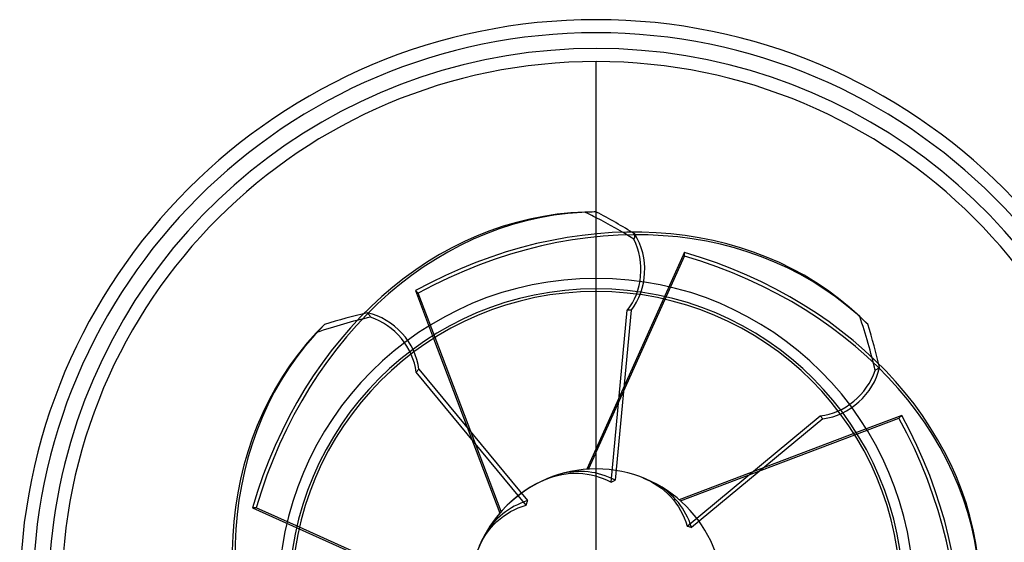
# Model space of a CAD drawing. Header units: millimetres. Extents: x -88 to 156, y -100 to 88.
# Tile 3 of 4: x -88 to 62, y 8 to 88. Entities that reach past the tile are written whole.
import ezdxf

# ---------------------------------------------------------------- set-up
doc = ezdxf.new("R2010")
doc.units = ezdxf.units.MM
doc.layers.add('HIDDEN', color=7, linetype='Continuous')
doc.layers.add('THICK', color=7, linetype='Continuous')

msp = doc.modelspace()

# ---------------------------------------------------------------- linework, layer by layer
at = {"layer": 'HIDDEN'}
for p, q in [((0, 46.5), (0, 81.6)), ((0, 46.5), (0, 81.6)), ((-1.45, 58.62), (-1.73, 58.62)), ((-1.16, 58.63), (-1.45, 58.62)), ((-0.88, 58.63), (-1.16, 58.63)), ((-0.59, 58.63), (-0.88, 58.63)), ((-0.31, 58.64), (-0.59, 58.63)), ((-0.02, 58.64), (-0.31, 58.64)), ((5.79, 54.61), (5.76, 54.47)), ((5.83, 54.74), (5.79, 54.61)), ((5.85, 54.87), (5.83, 54.74)), ((5.87, 55), (5.85, 54.87)), ((5.89, 55.14), (5.87, 55)), ((5.9, 55.27), (5.89, 55.14)), ((13.48, 52.48), (10.27, 45.35)), ((10.51, 45.3), (13.48, 51.89)), ((13.48, 51.89), (13.48, 52.48)), ((-27.16, 46.22), (-27.58, 46.64)), ((-27.58, 46.64), (-24.81, 39.33)), ((-24.6, 39.46), (-27.16, 46.22)), ((2.28, 17.37), (4.74, 43.62)), ((5.33, 43.62), (2.89, 17.69)), ((5.33, 43.62), (4.74, 43.62)), ((-34.91, 43.25), (-34.82, 43.15)), ((-34.82, 43.15), (-34.74, 43.04)), ((-34.74, 43.04), (-34.66, 42.94)), ((-34.66, 42.94), (-34.59, 42.82)), ((-34.59, 42.82), (-34.51, 42.71)), ((-34.51, 42.71), (-34.45, 42.59)), ((40.43, 42.48), (40.22, 42.67)), ((40.63, 42.28), (40.43, 42.48)), ((40.84, 42.08), (40.63, 42.28)), ((-42.28, 40.63), (-42.48, 40.43)), ((-42.08, 40.84), (-42.28, 40.63)), ((-41.88, 41.04), (-42.08, 40.84)), ((-41.68, 41.25), (-41.88, 41.04)), ((-41.48, 41.45), (-41.68, 41.25)), ((41.04, 41.88), (40.84, 42.08)), ((41.25, 41.68), (41.04, 41.88)), ((41.45, 41.48), (41.25, 41.68)), ((-42.48, 40.43), (-42.67, 40.22)), ((-27.07, 34.61), (-27.49, 34.19)), ((-27.07, 34.61), (-10.46, 14.56)), ((42.82, 34.59), (42.71, 34.51)), ((42.94, 34.66), (42.82, 34.59)), ((43.04, 34.74), (42.94, 34.66)), ((43.15, 34.82), (43.04, 34.74)), ((43.25, 34.91), (43.15, 34.82)), ((-10.67, 13.89), (-27.49, 34.19)), ((42.71, 34.51), (42.59, 34.45)), ((13.89, 10.67), (34.19, 27.49)), ((34.61, 27.07), (14.56, 10.46)), ((34.61, 27.07), (34.19, 27.49)), ((46.64, 27.58), (39.33, 24.81)), ((39.46, 24.6), (46.22, 27.16)), ((46.22, 27.16), (46.64, 27.58)), ((0, 22.52), (0, 22.52)), ((0, 21.93), (0, 21.94)), ((-7.15, 18.03), (-6.54, 18.24)), ((-6.54, 18.24), (-5.9, 18.42)), ((-5.5, 18.6), (-6.03, 18.44)), ((-5.9, 18.42), (-5.25, 18.56)), ((-4.96, 18.74), (-5.5, 18.6)), ((-5.25, 18.56), (-4.6, 18.67)), ((-4.42, 18.84), (-4.96, 18.74)), ((-4.6, 18.67), (-3.96, 18.73)), ((-3.9, 18.92), (-4.42, 18.84)), ((-3.96, 18.73), (-3.35, 18.76)), ((-3.39, 18.98), (-3.9, 18.92)), ((-2.86, 19.01), (-3.39, 18.98)), ((-3.35, 18.76), (-2.71, 18.75)), ((-2.31, 19.01), (-2.86, 19.01)), ((-2.71, 18.75), (-2.05, 18.71)), ((-1.76, 18.99), (-2.31, 19.01)), ((-2.05, 18.71), (-1.39, 18.62)), ((-1.21, 18.95), (-1.76, 18.99)), ((-1.39, 18.62), (-0.75, 18.5)), ((-0.67, 18.87), (-1.21, 18.95)), ((-0.75, 18.5), (-0.13, 18.35)), ((-0.16, 18.78), (-0.67, 18.87)), ((0.34, 18.66), (-0.16, 18.78)), ((-0.13, 18.35), (0.47, 18.16)), ((0.85, 18.52), (0.34, 18.66)), ((0.47, 18.16), (1.07, 17.94)), ((1.36, 18.35), (0.85, 18.52)), ((1.87, 18.16), (1.36, 18.35)), ((2.39, 17.94), (1.87, 18.16)), ((7.11, 18.05), (7.69, 17.8)), ((-7.73, 17.79), (-7.15, 18.03)), ((1.07, 17.94), (1.67, 17.67)), ((1.67, 17.67), (2.28, 17.37)), ((2.28, 17.37), (2.38, 17.43)), ((2.38, 17.43), (2.48, 17.49)), ((2.89, 17.69), (2.39, 17.94)), ((2.48, 17.49), (2.58, 17.54)), ((2.58, 17.54), (2.69, 17.59)), ((2.69, 17.59), (2.79, 17.64)), ((2.79, 17.64), (2.89, 17.69)), ((7.69, 17.8), (8.27, 17.52)), ((8.27, 17.52), (8.85, 17.2)), ((9.27, 17.04), (8.77, 17.3)), ((8.85, 17.2), (9.41, 16.84)), ((9.74, 16.75), (9.27, 17.04)), ((9.41, 16.84), (9.95, 16.45)), ((10.2, 16.45), (9.74, 16.75)), ((9.95, 16.45), (10.44, 16.05)), ((10.62, 16.14), (10.2, 16.45)), ((10.44, 16.05), (10.9, 15.63)), ((11.02, 15.81), (10.62, 16.14)), ((10.9, 15.63), (11.35, 15.18)), ((11.42, 15.46), (11.02, 15.81)), ((11.35, 15.18), (11.78, 14.68)), ((11.81, 15.08), (11.42, 15.46)), ((12.18, 14.68), (11.81, 15.08)), ((-12.5, 13.7), (-12.95, 13.44)), ((-12.02, 13.94), (-12.5, 13.7)), ((-11.52, 14.17), (-12.02, 13.94)), ((-11.93, 13.44), (-11.31, 13.68)), ((-11, 14.37), (-11.52, 14.17)), ((-11.31, 13.68), (-10.67, 13.89)), ((-10.46, 14.56), (-11, 14.37)), ((-10.67, 13.89), (-10.64, 14.01)), ((-10.64, 14.01), (-10.61, 14.12)), ((-10.61, 14.12), (-10.58, 14.23)), ((-10.58, 14.23), (-10.54, 14.34)), ((-10.54, 14.34), (-10.5, 14.45)), ((-10.5, 14.45), (-10.46, 14.56)), ((11.78, 14.68), (12.18, 14.15)), ((12.54, 14.26), (12.18, 14.68)), ((12.18, 14.15), (12.55, 13.61)), ((12.87, 13.82), (12.54, 14.26)), ((12.55, 13.61), (12.88, 13.06)), ((13.17, 13.39), (12.87, 13.82)), ((-51.89, 13.48), (-52.48, 13.48)), ((-52.48, 13.48), (-45.35, 10.27)), ((-45.3, 10.51), (-51.89, 13.48)), ((-14.68, 12.18), (-15.08, 11.81)), ((-14.26, 12.54), (-14.68, 12.18)), ((-14.68, 11.78), (-14.15, 12.18)), ((-13.82, 12.87), (-14.26, 12.54)), ((-14.15, 12.18), (-13.61, 12.55)), ((-13.39, 13.17), (-13.82, 12.87)), ((-13.61, 12.55), (-13.06, 12.88)), ((-12.95, 13.44), (-13.39, 13.17)), ((-13.06, 12.88), (-12.51, 13.17)), ((-12.51, 13.17), (-11.93, 13.44)), ((12.88, 13.06), (13.17, 12.51)), ((13.44, 12.95), (13.17, 13.39)), ((13.17, 12.51), (13.44, 11.93)), ((13.7, 12.5), (13.44, 12.95)), ((13.94, 12.02), (13.7, 12.5)), ((-16.14, 10.62), (-16.45, 10.2)), ((-15.81, 11.02), (-16.14, 10.62)), ((-16.05, 10.44), (-15.63, 10.9)), ((-15.46, 11.42), (-15.81, 11.02)), ((-15.63, 10.9), (-15.18, 11.35)), ((-15.08, 11.81), (-15.46, 11.42)), ((-15.18, 11.35), (-14.68, 11.78)), ((13.44, 11.93), (13.68, 11.31)), ((13.68, 11.31), (13.89, 10.67)), ((13.89, 10.67), (14.01, 10.64)), ((14.17, 11.52), (13.94, 12.02)), ((14.01, 10.64), (14.12, 10.61)), ((14.12, 10.61), (14.23, 10.58)), ((14.37, 11), (14.17, 11.52)), ((14.23, 10.58), (14.34, 10.54)), ((14.34, 10.54), (14.45, 10.5)), ((14.56, 10.46), (14.37, 11)), ((-17.04, 9.27), (-17.3, 8.77)), ((-17.2, 8.85), (-16.84, 9.41)), ((-16.75, 9.74), (-17.04, 9.27)), ((-16.84, 9.41), (-16.45, 9.95)), ((-16.45, 10.2), (-16.75, 9.74)), ((-16.45, 9.95), (-16.05, 10.44)), ((14.45, 10.5), (14.56, 10.46)), ((-17.8, 7.69), (-17.52, 8.27)), ((-17.52, 8.27), (-17.2, 8.85))]:
    msp.add_line(p, q, dxfattribs=at)
for radius, start, end in [(86, 0, 180), (86, 0, 180), (86, 0, 180), (81.6, 90, 270), (81.6, 270, 90), (46.9, 0, 180), (19.4, 89.9971, 90.003)]:
    msp.add_arc((0, 0), radius, start, end, dxfattribs=at)
for centre, major_axis, ratio, start_param, end_param in [((-0.29, -10), (0, -68.64), 0.809017, -3.115712, -1.919862), ((0.29, -10), (0, 68.64), 0.809017, 0.005697, 1.22173), ((-7.28, -6.86), (-48.54, -48.54), 0.809017, -3.115712, -1.919862), ((-6.86, -7.28), (48.54, 48.54), 0.809017, 0.005697, 1.22173), ((-40.64, 0), (-78.73, 0), 0.856451, -2.113237, -2.087759), ((-41.26, 0), (-79.93, 0), 0.856451, -2.113237, -2.112908), ((-41.26, 0), (-79.93, 0), 0.856451, -2.201856, -2.113237), ((-40.64, 0), (-78.73, 0), 0.856451, -2.201087, -2.113237), ((-0.29, 49.84), (0, -8.8), 0.809017, 0.785398, 2.125161), ((0.29, 49.84), (0, 8.8), 0.809017, -2.356194, -0.905855), ((-10, 0.29), (-68.64, 0), 0.809017, -3.115712, -1.919862), ((-10, -0.29), (68.64, 0), 0.809017, 0.005697, 1.22173), ((-28.74, -28.74), (-55.67, -55.67), 0.856451, -2.201087, -2.087759), ((-29.18, -29.18), (-56.52, -56.52), 0.856451, -2.201856, -2.112908), ((-35.03, 35.45), (-6.22, 6.22), 0.809017, -2.356194, -0.905855), ((-35.45, 35.03), (6.22, -6.22), 0.809017, 0.785398, 2.125161), ((-28.74, 28.74), (-55.67, 55.67), 0.856451, -2.201087, -2.087759), ((7.28, -6.86), (-48.54, 48.54), 0.809017, 0.005697, 1.22173), ((-29.18, 29.18), (-56.52, 56.52), 0.856451, -2.201856, -2.112908), ((6.86, -7.28), (48.54, -48.54), 0.809017, -3.115712, -1.919862), ((35.45, 35.03), (6.22, 6.22), 0.809017, -2.356194, -0.905855), ((35.03, 35.45), (-6.22, -6.22), 0.809017, 0.785398, 2.125161), ((-7.28, 6.86), (48.54, -48.54), 0.809017, 0.005697, 1.22173), ((-6.86, 7.28), (-48.54, 48.54), 0.809017, -3.115712, -1.919862), ((0, 0), (19.4, 0), 1, 1.98077, 3.141593)]:
    msp.add_ellipse(centre, major_axis=major_axis, ratio=ratio, start_param=start_param, end_param=end_param, dxfattribs=at)
at = {"layer": 'THICK'}
for p, q in [((0, -46.5), (0, 46.5)), ((0, -46.5), (0, 46.5)), ((10.27, 45.35), (0, 22.52)), ((0, 21.94), (10.51, 45.3)), ((-24.81, 39.33), (-14.69, 12.67)), ((-14.51, 12.88), (-24.6, 39.46)), ((39.33, 24.81), (12.67, 14.69)), ((12.88, 14.51), (39.46, 24.6)), ((0, 22.52), (-1.43, 19.35)), ((-1.16, 19.37), (0, 21.93)), ((-45.35, 10.27), (-19.35, -1.43)), ((-19.37, -1.16), (-45.3, 10.51))]:
    msp.add_line(p, q, dxfattribs=at)
for radius, start, end in [(88, 0, 180), (86, 0, 180), (83.6, 90, 237.4336), (83.6, 302.5665, 90), (48.5, 90, 180), (48.5, 0, 90), (46.9, 0, 180), (46.5, 90, 270), (46.5, 270, 90), (19.4, 90.003, 180), (19.4, 0, 89.9971)]:
    msp.add_arc((0, 0), radius, start, end, dxfattribs=at)

doc.saveas('drawing.dxf')
